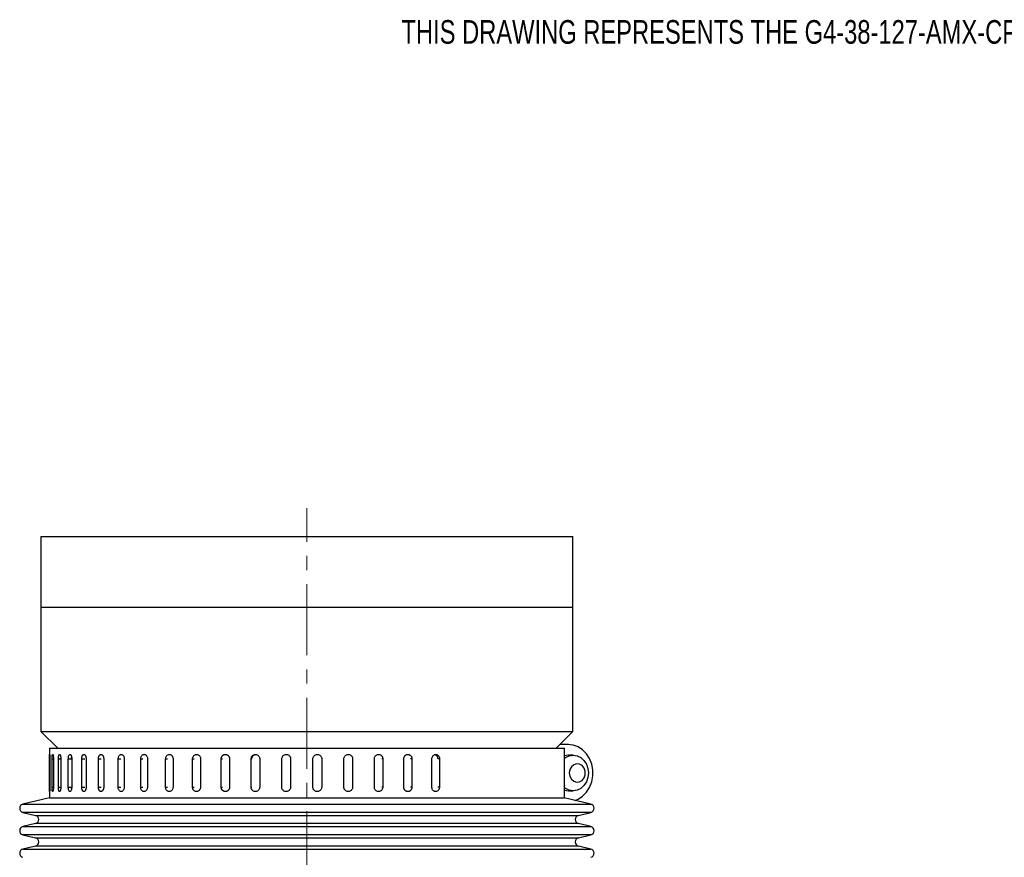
# Model space of a CAD drawing. Header units: inches. Extents: x 1.8 to 31.6, y 1.3 to 21.4.
# Tile 53 of 65: x 17.7 to 24.6, y 13.5 to 19.4. Entities that reach past the tile are written whole.
import ezdxf

# ---------------------------------------------------------------- set-up
doc = ezdxf.new("R2010")
doc.units = ezdxf.units.IN
doc.header["$MEASUREMENT"] = 0
doc.linetypes.add('CENTERX2', pattern=[0.8, 0.5, -0.1, 0.1, -0.1])
doc.styles.add('SLDTEXTSTYLE0', font='TXT', dxfattribs={"width": 0.75})

msp = doc.modelspace()

# ---------------------------------------------------------------- linework, layer by layer
at = {"color": 7, "linetype": 'CENTERX2', "lineweight": 18}
msp.add_line((19.7145, 6.9036), (19.7145, 15.9407), dxfattribs=at)
at = {"color": 7, "linetype": 'Continuous', "lineweight": 25}
for p, q in [((17.8395, 15.7412), (17.8395, 15.2412)), ((17.8395, 15.7412), (21.5895, 15.7412)), ((21.5895, 15.2412), (21.5895, 15.7412)), ((17.8395, 15.2412), (17.8395, 14.3662)), ((17.8395, 15.2412), (21.5895, 15.2412)), ((17.8395, 15.2412), (21.5895, 15.2412)), ((21.5895, 14.3662), (21.5895, 15.2412)), ((17.8395, 14.3662), (17.9575, 14.2483)), ((17.8395, 14.3662), (21.5895, 14.3662)), ((21.4715, 14.2483), (21.5895, 14.3662)), ((17.899, 14.2483), (17.899, 13.8983)), ((17.899, 14.2483), (21.53, 14.2483)), ((21.5583, 14.2733), (21.4965, 14.2733)), ((21.5543, 14.2732), (21.4965, 14.2732)), ((21.53, 13.8983), (21.53, 14.2483)), ((17.8995, 13.9733), (17.8995, 14.1733)), ((17.8995, 14.1733), (17.902, 14.1733)), ((17.902, 14.1733), (17.902, 13.9733)), ((17.9178, 13.9733), (17.9178, 14.1733)), ((17.9178, 14.1733), (17.9278, 14.1733)), ((17.9278, 14.1733), (17.9278, 13.9733)), ((17.9624, 13.9733), (17.9624, 14.1733)), ((17.9624, 14.1733), (17.9796, 14.1733)), ((17.9796, 14.1733), (17.9796, 13.9733)), ((18.0324, 13.9733), (18.0324, 14.1733)), ((18.0324, 14.1733), (18.0553, 14.1733)), ((18.0554, 14.1733), (18.056, 14.1823)), ((18.0568, 14.1733), (18.0568, 13.9733)), ((18.1271, 13.9733), (18.1271, 14.1733)), ((18.1271, 14.1733), (18.1486, 14.1733)), ((18.1581, 14.1733), (18.1581, 13.9733)), ((18.2448, 13.9733), (18.2448, 14.1733)), ((18.2448, 14.1733), (18.2647, 14.1733)), ((18.2821, 14.1733), (18.2821, 13.9733)), ((18.384, 13.9733), (18.384, 14.1733)), ((18.384, 14.1733), (18.4019, 14.1733)), ((18.427, 14.1733), (18.427, 13.9733)), ((18.5426, 13.9733), (18.5426, 14.1733)), ((18.5426, 14.1733), (18.5583, 14.1733)), ((18.5906, 14.1733), (18.5906, 13.9733)), ((18.7183, 13.9733), (18.7183, 14.1733)), ((18.7183, 14.1733), (18.7316, 14.1733)), ((18.7707, 14.1733), (18.7707, 13.9733)), ((18.9085, 13.9733), (18.9085, 14.1733)), ((18.9085, 14.1733), (18.9191, 14.1733)), ((18.9645, 14.1733), (18.9645, 13.9733)), ((19.1104, 13.9733), (19.1104, 14.1733)), ((19.1104, 14.1733), (19.1183, 14.1733)), ((19.1693, 14.1733), (19.1693, 13.9733)), ((19.3212, 13.9733), (19.3212, 14.1733)), ((19.3212, 14.1733), (19.3262, 14.1733)), ((19.382, 14.1733), (19.382, 13.9733)), ((19.5377, 13.9733), (19.5377, 14.1733)), ((19.5377, 14.1733), (19.5397, 14.1733)), ((19.5995, 14.1733), (19.5995, 13.9733)), ((19.7568, 13.9733), (19.7568, 14.1733)), ((19.8188, 14.1733), (19.8178, 14.1733)), ((19.8188, 14.1733), (19.8188, 13.9733)), ((19.9753, 13.9733), (19.9753, 14.1733)), ((20.0365, 14.1733), (20.0325, 14.1733)), ((20.0365, 14.1733), (20.0365, 13.9733)), ((20.1899, 13.9733), (20.1899, 14.1733)), ((20.2495, 14.1733), (20.2426, 14.1733)), ((20.2495, 14.1733), (20.2495, 13.9733)), ((20.3977, 13.9733), (20.3977, 14.1733)), ((20.4547, 14.1733), (20.445, 14.1733)), ((20.4547, 14.1733), (20.4547, 13.9733)), ((20.5954, 13.9733), (20.5954, 14.1733)), ((20.6491, 14.1733), (20.6367, 14.1733)), ((20.6491, 14.1733), (20.6491, 13.9733)), ((21.5908, 14.1983), (21.5583, 14.1983)), ((17.8995, 13.9733), (17.902, 13.9733)), ((17.9178, 13.9733), (17.9278, 13.9733)), ((17.9624, 13.9733), (17.9796, 13.9733)), ((18.0324, 13.9733), (18.0553, 13.9733)), ((18.1271, 13.9733), (18.1486, 13.9733)), ((18.2448, 13.9733), (18.2647, 13.9733)), ((18.384, 13.9733), (18.4019, 13.9733)), ((18.5426, 13.9733), (18.5583, 13.9733)), ((18.7183, 13.9733), (18.7316, 13.9733)), ((18.9085, 13.9733), (18.9191, 13.9733)), ((19.1104, 13.9733), (19.1183, 13.9733)), ((19.3212, 13.9733), (19.3262, 13.9733)), ((19.5377, 13.9733), (19.5397, 13.9733)), ((19.8188, 13.9733), (19.8178, 13.9733)), ((20.0365, 13.9733), (20.0325, 13.9733)), ((20.2495, 13.9733), (20.2426, 13.9733)), ((20.4547, 13.9733), (20.445, 13.9733)), ((20.6491, 13.9733), (20.6367, 13.9733)), ((17.9008, 13.8983), (17.7128, 13.8537)), ((17.899, 13.8983), (21.53, 13.8983)), ((21.7162, 13.8537), (21.5282, 13.8983)), ((21.5583, 13.9483), (21.5908, 13.9483)), ((17.7128, 13.8537), (21.7162, 13.8537)), ((17.7128, 13.7954), (17.8006, 13.7746)), ((21.3808, 13.7954), (17.7128, 13.7954)), ((17.8006, 13.7746), (21.6285, 13.7746)), ((21.7162, 13.7954), (21.3808, 13.7954)), ((21.6285, 13.7746), (21.7162, 13.7954)), ((17.8006, 13.7162), (17.7128, 13.6954)), ((17.7128, 13.6954), (21.7162, 13.6954)), ((21.3077, 13.7162), (17.8006, 13.7162)), ((21.6285, 13.7162), (21.3077, 13.7162)), ((21.7162, 13.6954), (21.6285, 13.7162)), ((17.7128, 13.637), (17.8006, 13.6162)), ((21.3808, 13.637), (17.7128, 13.637)), ((17.8006, 13.6162), (21.6285, 13.6162)), ((21.7162, 13.637), (21.3808, 13.637)), ((21.6285, 13.6162), (21.7162, 13.637)), ((17.8006, 13.5579), (17.7128, 13.5371)), ((17.7128, 13.5371), (21.7162, 13.5371)), ((21.3077, 13.5579), (17.8006, 13.5579)), ((21.6285, 13.5579), (21.3077, 13.5579)), ((21.7162, 13.5371), (21.6285, 13.5579))]:
    msp.add_line(p, q, dxfattribs=at)
at = {"color": 7, "linetype": 'Continuous', "lineweight": 25, "flags": 128}
for points in [[(21.6039, 13.8803), (21.6261, 13.8892), (21.6582, 13.9099), (21.6857, 13.9379), (21.7076, 13.9719), (21.7228, 14.0106), (21.7305, 14.052), (21.7305, 14.0945), (21.7228, 14.1359), (21.7076, 14.1746), (21.6857, 14.2087), (21.6582, 14.2366), (21.6261, 14.2573), (21.5909, 14.2697), (21.5543, 14.2732)], [(21.53, 14.1767), (21.5367, 14.1815), (21.5628, 14.194), (21.5908, 14.1983), (21.6188, 14.194), (21.6449, 14.1815), (21.6673, 14.1616), (21.6845, 14.1358), (21.6953, 14.1056), (21.699, 14.0733), (21.6953, 14.0409), (21.6845, 14.0108), (21.6673, 13.9849), (21.6449, 13.965), (21.6188, 13.9525), (21.5908, 13.9483), (21.5628, 13.9525), (21.5367, 13.965), (21.53, 13.9698)], [(21.5583, 14.1983), (21.5303, 14.194), (21.53, 14.1939)], [(21.5645, 14.0733), (21.5683, 14.0498), (21.5792, 14.0295), (21.5957, 14.0151), (21.6156, 14.0085), (21.6362, 14.0107), (21.6547, 14.0214), (21.6686, 14.039), (21.6761, 14.0613), (21.6761, 14.0852), (21.6686, 14.1075), (21.6547, 14.1251), (21.6362, 14.1358), (21.6156, 14.138), (21.5957, 14.1314), (21.5792, 14.117), (21.5683, 14.0967), (21.5645, 14.0733)], [(21.53, 13.9526), (21.5303, 13.9525), (21.5583, 13.9483)]]:
    msp.add_lwpolyline(points, dxfattribs=at)
at = {"color": 7, "linetype": 'Continuous', "lineweight": 25}
for centre, start, end in [((17.7197, 13.8246), 103.32122, 256.67878), ((21.7093, 13.8246), 283.32122, 76.67878), ((17.7936, 13.7454), 283.32122, 76.67878), ((21.6354, 13.7454), 103.32122, 256.67878), ((17.7197, 13.6662), 103.32122, 256.67878), ((21.7093, 13.6662), 283.32122, 76.67878), ((17.7936, 13.5871), 283.32122, 76.67878), ((21.6354, 13.5871), 103.32122, 256.67878), ((17.7197, 13.5079), 103.32122, 256.67878), ((21.7093, 13.5079), 283.32122, 76.67878)]:
    msp.add_arc(centre, 0.03, start, end, dxfattribs=at)
for points, knots in [([(17.8995, 14.1733), (17.8995, 14.1767), (17.8995, 14.1837), (17.8997, 14.193), (17.8999, 14.2), (17.9002, 14.2041), (17.9006, 14.2046), (17.9011, 14.2017), (17.9015, 14.1955), (17.9019, 14.1868), (17.902, 14.1789), (17.902, 14.1743), (17.902, 14.1733)], [0, 0, 0, 0, 0.107362, 0.214723, 0.322094, 0.429472, 0.536839, 0.644195, 0.751556, 0.858932, 0.966307, 1, 1, 1, 1]), ([(17.9178, 14.1733), (17.9179, 14.1767), (17.918, 14.1837), (17.9188, 14.193), (17.9199, 14.2), (17.9214, 14.2041), (17.9231, 14.2046), (17.9248, 14.2017), (17.9263, 14.1955), (17.9273, 14.1868), (17.9277, 14.1789), (17.9278, 14.1743), (17.9278, 14.1733)], [0, 0, 0, 0, 0.107362, 0.214723, 0.322094, 0.429472, 0.536839, 0.644195, 0.751556, 0.858932, 0.966307, 1, 1, 1, 1]), ([(17.9624, 14.1733), (17.9624, 14.175), (17.9624, 14.1785), (17.9628, 14.1835), (17.9633, 14.1883), (17.9641, 14.1927), (17.9651, 14.1965), (17.9662, 14.1996), (17.9675, 14.2021), (17.9688, 14.2036), (17.9703, 14.2044), (17.9717, 14.2042), (17.9732, 14.2032), (17.9746, 14.2013), (17.9759, 14.1986), (17.977, 14.1952), (17.978, 14.1912), (17.9788, 14.1866), (17.9793, 14.1817), (17.9796, 14.1772), (17.9796, 14.1743), (17.9796, 14.1733)], [0, 0, 0, 0, 0.0529199, 0.1073747, 0.1602945, 0.2147488, 0.2676735, 0.3221329, 0.3750605, 0.4295234, 0.4824458, 0.5369033, 0.5898204, 0.644272, 0.697192, 0.7516464, 0.804573, 0.8590345, 0.9119611, 0.966423, 1, 1, 1, 1]), ([(18.0324, 14.1733), (18.0326, 14.1767), (18.0328, 14.1837), (18.0348, 14.193), (18.0378, 14.2), (18.0416, 14.2041), (18.0458, 14.2046), (18.0498, 14.2017), (18.0533, 14.1955), (18.0557, 14.1868), (18.0567, 14.1789), (18.0567, 14.1743), (18.0568, 14.1733)], [0, 0, 0, 0, 0.107362, 0.214723, 0.322094, 0.429472, 0.536839, 0.644195, 0.751556, 0.858932, 0.966307, 1, 1, 1, 1]), ([(18.1271, 14.1733), (18.1271, 14.175), (18.1272, 14.1785), (18.1278, 14.1835), (18.1289, 14.1883), (18.1303, 14.1927), (18.1321, 14.1965), (18.1341, 14.1996), (18.1364, 14.2021), (18.1389, 14.2036), (18.1415, 14.2044), (18.1441, 14.2042), (18.1467, 14.2032), (18.1492, 14.2013), (18.1515, 14.1986), (18.1535, 14.1952), (18.1552, 14.1912), (18.1566, 14.1866), (18.1575, 14.1817), (18.1579, 14.1777), (18.158, 14.1749), (18.1581, 14.1738), (18.1581, 14.1733)], [0, 0, 0, 0, 0.052919, 0.107373, 0.160293, 0.214746, 0.26767, 0.322129, 0.375056, 0.429518, 0.48244, 0.536897, 0.589814, 0.644264, 0.697184, 0.751638, 0.804564, 0.859025, 0.91195, 0.966412, 0.983183, 1, 1, 1, 1]), ([(18.2448, 14.1733), (18.2448, 14.1741), (18.2448, 14.1758), (18.245, 14.1784), (18.2454, 14.181), (18.2458, 14.1835), (18.2466, 14.1867), (18.2476, 14.1898), (18.2488, 14.1926), (18.2501, 14.1952), (18.2517, 14.1976), (18.2534, 14.1996), (18.2547, 14.2008), (18.2561, 14.2019), (18.2576, 14.2028), (18.2591, 14.2035), (18.2612, 14.2042), (18.2633, 14.2043), (18.2654, 14.2041), (18.2674, 14.2035), (18.2695, 14.2026), (18.2714, 14.2012), (18.2733, 14.1995), (18.275, 14.1975), (18.2766, 14.1951), (18.2776, 14.1932), (18.2786, 14.1911), (18.2795, 14.1889), (18.2802, 14.1866), (18.2809, 14.1842), (18.2814, 14.1817), (18.2817, 14.1791), (18.282, 14.1763), (18.282, 14.1743), (18.2821, 14.1733)], [0, 0, 0, 0, 0.026375, 0.052933, 0.080068, 0.107403, 0.133778, 0.187424, 0.214759, 0.241136, 0.294786, 0.322124, 0.348503, 0.375064, 0.402204, 0.429543, 0.455919, 0.509568, 0.536904, 0.563278, 0.616921, 0.644254, 0.670629, 0.724275, 0.75161, 0.777988, 0.804549, 0.831688, 0.859027, 0.885405, 0.911966, 0.939105, 0.966444, 1, 1, 1, 1]), ([(18.384, 14.1733), (18.3842, 14.1767), (18.3847, 14.1837), (18.3883, 14.193), (18.3937, 14.2), (18.4005, 14.2041), (18.4078, 14.2046), (18.4149, 14.2017), (18.4209, 14.1955), (18.4252, 14.1868), (18.4268, 14.1789), (18.4269, 14.1743), (18.427, 14.1733)], [0, 0, 0, 0, 0.1073618, 0.2147232, 0.3220944, 0.429472, 0.536839, 0.6441948, 0.7515565, 0.8589318, 0.9663073, 1, 1, 1, 1]), ([(18.5426, 14.1733), (18.5429, 14.1767), (18.5434, 14.1837), (18.5475, 14.193), (18.5535, 14.2), (18.5611, 14.2041), (18.5693, 14.2046), (18.5772, 14.2017), (18.5839, 14.1955), (18.5887, 14.1868), (18.5905, 14.1789), (18.5906, 14.1743), (18.5906, 14.1733)], [0, 0, 0, 0, 0.107362, 0.214723, 0.322094, 0.429472, 0.536839, 0.644195, 0.751556, 0.858932, 0.966307, 1, 1, 1, 1]), ([(18.7183, 14.1733), (18.7186, 14.1767), (18.7191, 14.1837), (18.7236, 14.193), (18.7302, 14.2), (18.7385, 14.2041), (18.7474, 14.2046), (18.7561, 14.2017), (18.7634, 14.1955), (18.7686, 14.1868), (18.7705, 14.1789), (18.7707, 14.1743), (18.7707, 14.1733)], [0, 0, 0, 0, 0.107362, 0.214723, 0.322094, 0.429472, 0.536839, 0.644195, 0.751556, 0.858932, 0.966307, 1, 1, 1, 1]), ([(18.9085, 14.1733), (18.9088, 14.1767), (18.9094, 14.1837), (18.9142, 14.193), (18.9213, 14.2), (18.9301, 14.2041), (18.9397, 14.2046), (18.9489, 14.2017), (18.9567, 14.1955), (18.9622, 14.1868), (18.9643, 14.1789), (18.9645, 14.1743), (18.9645, 14.1733)], [0, 0, 0, 0, 0.107362, 0.214723, 0.322094, 0.429472, 0.536839, 0.644195, 0.751556, 0.858932, 0.966307, 1, 1, 1, 1]), ([(19.1104, 14.1733), (19.1105, 14.1741), (19.1105, 14.1758), (19.1108, 14.1784), (19.1113, 14.181), (19.1121, 14.1835), (19.1133, 14.1867), (19.1149, 14.1898), (19.1168, 14.1926), (19.119, 14.1952), (19.1214, 14.1976), (19.1242, 14.1996), (19.1263, 14.2008), (19.1285, 14.2019), (19.1309, 14.2028), (19.1333, 14.2035), (19.1365, 14.2042), (19.1398, 14.2043), (19.1431, 14.2041), (19.1464, 14.2035), (19.1496, 14.2026), (19.1527, 14.2012), (19.1556, 14.1995), (19.1583, 14.1975), (19.1607, 14.1951), (19.1624, 14.1932), (19.1639, 14.1911), (19.1653, 14.1889), (19.1664, 14.1866), (19.1674, 14.1842), (19.1682, 14.1817), (19.1688, 14.1791), (19.1692, 14.1763), (19.1692, 14.1743), (19.1693, 14.1733)], [0, 0, 0, 0, 0.026375, 0.052933, 0.080068, 0.107403, 0.133778, 0.187424, 0.214759, 0.241136, 0.294786, 0.322124, 0.348503, 0.375064, 0.402204, 0.429543, 0.455919, 0.509568, 0.536904, 0.563278, 0.616921, 0.644254, 0.670629, 0.724275, 0.75161, 0.777988, 0.804549, 0.831688, 0.859027, 0.885405, 0.911966, 0.939105, 0.966444, 1, 1, 1, 1]), ([(19.3212, 14.1733), (19.3216, 14.1767), (19.3222, 14.1837), (19.3274, 14.193), (19.3351, 14.2), (19.3447, 14.2041), (19.3551, 14.2046), (19.3651, 14.2017), (19.3736, 14.1955), (19.3795, 14.1868), (19.3818, 14.1789), (19.3819, 14.1743), (19.382, 14.1733)], [0, 0, 0, 0, 0.107362, 0.214723, 0.322094, 0.429472, 0.536839, 0.644195, 0.751556, 0.858932, 0.966307, 1, 1, 1, 1]), ([(19.3262, 14.1733), (19.3266, 14.1767), (19.3272, 14.1837), (19.3324, 14.193), (19.3401, 14.2), (19.3486, 14.2039), (19.3543, 14.2039), (19.3566, 14.2039)], [0, 0, 0, 0, 0.214723, 0.429445, 0.644188, 0.858943, 1, 1, 1, 1]), ([(19.5377, 14.1733), (19.5381, 14.1767), (19.5387, 14.1837), (19.5441, 14.193), (19.5519, 14.2), (19.5617, 14.2041), (19.5722, 14.2046), (19.5824, 14.2017), (19.591, 14.1955), (19.5971, 14.1868), (19.5993, 14.1789), (19.5995, 14.1743), (19.5995, 14.1733)], [0, 0, 0, 0, 0.107362, 0.214723, 0.322094, 0.429472, 0.536839, 0.644195, 0.751556, 0.858932, 0.966307, 1, 1, 1, 1]), ([(19.7568, 14.1733), (19.7571, 14.1767), (19.7578, 14.1837), (19.7632, 14.193), (19.771, 14.2), (19.7809, 14.2041), (19.7914, 14.2046), (19.8016, 14.2017), (19.8102, 14.1955), (19.8163, 14.1868), (19.8186, 14.1789), (19.8187, 14.1743), (19.8188, 14.1733)], [0, 0, 0, 0, 0.107362, 0.214723, 0.322094, 0.429472, 0.536839, 0.644195, 0.751556, 0.858932, 0.966307, 1, 1, 1, 1]), ([(19.9753, 14.1733), (19.9756, 14.1767), (19.9763, 14.1837), (19.9816, 14.193), (19.9894, 14.2), (19.9991, 14.2041), (20.0095, 14.2046), (20.0196, 14.2017), (20.0281, 14.1955), (20.034, 14.1868), (20.0363, 14.1789), (20.0364, 14.1743), (20.0365, 14.1733)], [0, 0, 0, 0, 0.107362, 0.214723, 0.322094, 0.429472, 0.536839, 0.644195, 0.751556, 0.858932, 0.966307, 1, 1, 1, 1]), ([(20.1899, 14.1733), (20.1903, 14.1767), (20.1909, 14.1837), (20.1961, 14.193), (20.2037, 14.2), (20.2131, 14.2041), (20.2233, 14.2046), (20.2331, 14.2017), (20.2413, 14.1955), (20.2471, 14.1868), (20.2493, 14.1789), (20.2495, 14.1743), (20.2495, 14.1733)], [0, 0, 0, 0, 0.107362, 0.214723, 0.322094, 0.429472, 0.536839, 0.644195, 0.751556, 0.858932, 0.966307, 1, 1, 1, 1]), ([(20.3977, 14.1733), (20.3977, 14.175), (20.3979, 14.1785), (20.3992, 14.1835), (20.4011, 14.1883), (20.4038, 14.1927), (20.4072, 14.1965), (20.411, 14.1996), (20.4154, 14.2021), (20.4199, 14.2036), (20.4248, 14.2044), (20.4296, 14.2042), (20.4343, 14.2032), (20.4388, 14.2013), (20.4429, 14.1986), (20.4466, 14.1952), (20.4497, 14.1912), (20.4521, 14.1866), (20.4538, 14.1817), (20.4545, 14.1777), (20.4547, 14.1749), (20.4547, 14.1738), (20.4547, 14.1733)], [0, 0, 0, 0, 0.0529193, 0.1073734, 0.1602927, 0.2147463, 0.2676704, 0.3221291, 0.3750562, 0.4295184, 0.4824402, 0.536897, 0.5898135, 0.6442644, 0.6971839, 0.7516376, 0.8045636, 0.8590245, 0.9119505, 0.9664117, 0.9831825, 1, 1, 1, 1]), ([(20.5954, 14.1733), (20.5957, 14.1767), (20.5963, 14.1837), (20.601, 14.193), (20.6079, 14.2), (20.6164, 14.2041), (20.6256, 14.2046), (20.6344, 14.2017), (20.6418, 14.1955), (20.647, 14.1868), (20.649, 14.1789), (20.6491, 14.1743), (20.6491, 14.1733)], [0, 0, 0, 0, 0.1073618, 0.2147232, 0.3220944, 0.429472, 0.536839, 0.6441948, 0.7515565, 0.8589318, 0.9663073, 1, 1, 1, 1]), ([(20.6157, 14.2031), (20.6177, 14.2026), (20.6227, 14.2013), (20.6293, 14.1954), (20.6345, 14.1868), (20.6365, 14.1789), (20.6366, 14.1743), (20.6366, 14.1733)], [0, 0, 0, 0, 0.171387, 0.421413, 0.671473, 0.921532, 1, 1, 1, 1]), ([(17.902, 13.9733), (17.902, 13.9698), (17.9019, 13.9628), (17.9016, 13.9535), (17.9012, 13.9465), (17.9008, 13.9424), (17.9003, 13.9419), (17.9, 13.9449), (17.8997, 13.951), (17.8996, 13.9597), (17.8995, 13.9676), (17.8995, 13.9722), (17.8995, 13.9733)], [0, 0, 0, 0, 0.107362, 0.214723, 0.322094, 0.429472, 0.536839, 0.644195, 0.751556, 0.858932, 0.966307, 1, 1, 1, 1]), ([(17.9278, 13.9733), (17.9277, 13.9698), (17.9276, 13.9628), (17.9267, 13.9535), (17.9253, 13.9465), (17.9237, 13.9424), (17.922, 13.9419), (17.9204, 13.9449), (17.9191, 13.951), (17.9182, 13.9597), (17.9179, 13.9676), (17.9178, 13.9722), (17.9178, 13.9733)], [0, 0, 0, 0, 0.107362, 0.214723, 0.322094, 0.429472, 0.536839, 0.644195, 0.751556, 0.858932, 0.966307, 1, 1, 1, 1]), ([(17.9796, 13.9733), (17.9796, 13.9724), (17.9796, 13.9707), (17.9795, 13.9681), (17.9793, 13.9655), (17.9791, 13.963), (17.9787, 13.9598), (17.9782, 13.9567), (17.9776, 13.9539), (17.977, 13.9513), (17.9762, 13.9489), (17.9754, 13.947), (17.9747, 13.9457), (17.9741, 13.9446), (17.9734, 13.9437), (17.9727, 13.943), (17.9717, 13.9424), (17.9707, 13.9422), (17.9697, 13.9424), (17.9688, 13.943), (17.9679, 13.9439), (17.967, 13.9453), (17.9662, 13.947), (17.9654, 13.949), (17.9647, 13.9514), (17.9643, 13.9533), (17.9638, 13.9554), (17.9635, 13.9576), (17.9631, 13.9599), (17.9629, 13.9623), (17.9627, 13.9648), (17.9625, 13.9674), (17.9624, 13.9702), (17.9624, 13.9722), (17.9624, 13.9733)], [0, 0, 0, 0, 0.026375, 0.052933, 0.080068, 0.107403, 0.133778, 0.187424, 0.214759, 0.241136, 0.294786, 0.322124, 0.348503, 0.375064, 0.402204, 0.429543, 0.455919, 0.509568, 0.536904, 0.563278, 0.616921, 0.644254, 0.670629, 0.724275, 0.75161, 0.777988, 0.804549, 0.831688, 0.859027, 0.885405, 0.911966, 0.939105, 0.966444, 1, 1, 1, 1]), ([(18.0568, 13.9733), (18.0566, 13.9698), (18.0563, 13.9628), (18.0542, 13.9535), (18.051, 13.9465), (18.0471, 13.9424), (18.0429, 13.9419), (18.039, 13.9449), (18.0357, 13.951), (18.0334, 13.9597), (18.0325, 13.9676), (18.0325, 13.9722), (18.0324, 13.9733)], [0, 0, 0, 0, 0.107362, 0.214723, 0.322094, 0.429472, 0.536839, 0.644195, 0.751556, 0.858932, 0.966307, 1, 1, 1, 1]), ([(18.0561, 13.9642), (18.0559, 13.9661), (18.0555, 13.9691), (18.0555, 13.9722), (18.0554, 13.9733)], [0, 0, 0, 0, 0.6479478, 1, 1, 1, 1]), ([(18.1581, 13.9733), (18.158, 13.9715), (18.1579, 13.968), (18.1572, 13.963), (18.1561, 13.9582), (18.1546, 13.9538), (18.1528, 13.95), (18.1507, 13.9469), (18.1483, 13.9445), (18.1458, 13.9429), (18.1432, 13.9422), (18.1406, 13.9423), (18.138, 13.9434), (18.1356, 13.9452), (18.1333, 13.9479), (18.1314, 13.9513), (18.1297, 13.9554), (18.1285, 13.9599), (18.1276, 13.9648), (18.1272, 13.9688), (18.1271, 13.9716), (18.1271, 13.9727), (18.1271, 13.9733)], [0, 0, 0, 0, 0.052919, 0.107373, 0.160293, 0.214746, 0.26767, 0.322129, 0.375056, 0.429518, 0.48244, 0.536897, 0.589814, 0.644264, 0.697184, 0.751638, 0.804564, 0.859025, 0.91195, 0.966412, 0.983183, 1, 1, 1, 1]), ([(18.2821, 13.9733), (18.2821, 13.9724), (18.282, 13.9707), (18.2818, 13.9681), (18.2815, 13.9655), (18.2809, 13.9622), (18.28, 13.959), (18.2789, 13.956), (18.2776, 13.9532), (18.2761, 13.9506), (18.2745, 13.9484), (18.2732, 13.947), (18.2718, 13.9457), (18.2704, 13.9446), (18.2689, 13.9437), (18.2668, 13.9428), (18.2648, 13.9423), (18.2627, 13.9422), (18.2606, 13.9425), (18.2585, 13.9432), (18.2565, 13.9443), (18.2546, 13.9457), (18.2529, 13.9475), (18.2512, 13.9496), (18.2501, 13.9514), (18.2491, 13.9533), (18.2481, 13.9554), (18.2473, 13.9576), (18.2463, 13.9607), (18.2456, 13.964), (18.2451, 13.9674), (18.2449, 13.9696), (18.2448, 13.9716), (18.2448, 13.9727), (18.2448, 13.9733)], [0, 0, 0, 0, 0.026376, 0.052934, 0.08007, 0.107406, 0.160487, 0.18743, 0.214766, 0.267852, 0.294797, 0.322135, 0.348515, 0.375077, 0.402218, 0.429558, 0.482641, 0.509586, 0.536923, 0.590001, 0.616943, 0.644277, 0.697358, 0.724301, 0.751637, 0.778016, 0.804578, 0.831718, 0.859057, 0.911952, 0.939092, 0.966431, 0.983192, 1, 1, 1, 1]), ([(18.427, 13.9733), (18.4267, 13.9698), (18.4262, 13.9628), (18.4225, 13.9535), (18.417, 13.9465), (18.4101, 13.9424), (18.4028, 13.9419), (18.3957, 13.9449), (18.3898, 13.951), (18.3857, 13.9597), (18.3841, 13.9676), (18.384, 13.9722), (18.384, 13.9733)], [0, 0, 0, 0, 0.1073618, 0.2147232, 0.3220944, 0.429472, 0.536839, 0.6441948, 0.7515565, 0.8589318, 0.9663073, 1, 1, 1, 1]), ([(18.5906, 13.9733), (18.5904, 13.9698), (18.5898, 13.9628), (18.5856, 13.9535), (18.5795, 13.9465), (18.5718, 13.9424), (18.5636, 13.9419), (18.5558, 13.9449), (18.5491, 13.951), (18.5445, 13.9597), (18.5427, 13.9676), (18.5426, 13.9722), (18.5426, 13.9733)], [0, 0, 0, 0, 0.107362, 0.214723, 0.322094, 0.429472, 0.536839, 0.644195, 0.751556, 0.858932, 0.966307, 1, 1, 1, 1]), ([(18.7707, 13.9733), (18.7704, 13.9698), (18.7698, 13.9628), (18.7652, 13.9535), (18.7585, 13.9465), (18.7502, 13.9424), (18.7412, 13.9419), (18.7327, 13.9449), (18.7254, 13.951), (18.7203, 13.9597), (18.7184, 13.9676), (18.7183, 13.9722), (18.7183, 13.9733)], [0, 0, 0, 0, 0.107362, 0.214723, 0.322094, 0.429472, 0.536839, 0.644195, 0.751556, 0.858932, 0.966307, 1, 1, 1, 1]), ([(18.9645, 13.9733), (18.9642, 13.9698), (18.9636, 13.9628), (18.9587, 13.9535), (18.9516, 13.9465), (18.9426, 13.9424), (18.9331, 13.9419), (18.9239, 13.9449), (18.9161, 13.951), (18.9107, 13.9597), (18.9087, 13.9676), (18.9085, 13.9722), (18.9085, 13.9733)], [0, 0, 0, 0, 0.107362, 0.214723, 0.322094, 0.429472, 0.536839, 0.644195, 0.751556, 0.858932, 0.966307, 1, 1, 1, 1]), ([(19.1693, 13.9733), (19.1692, 13.9724), (19.1692, 13.9707), (19.1689, 13.9681), (19.1684, 13.9655), (19.1676, 13.963), (19.1664, 13.9598), (19.1648, 13.9567), (19.1628, 13.9539), (19.1606, 13.9513), (19.1582, 13.9489), (19.1554, 13.947), (19.1533, 13.9457), (19.151, 13.9446), (19.1487, 13.9437), (19.1463, 13.943), (19.143, 13.9424), (19.1397, 13.9422), (19.1364, 13.9424), (19.1331, 13.943), (19.1299, 13.9439), (19.1269, 13.9453), (19.124, 13.947), (19.1213, 13.949), (19.1189, 13.9514), (19.1172, 13.9533), (19.1158, 13.9554), (19.1144, 13.9576), (19.1132, 13.9599), (19.1123, 13.9623), (19.1115, 13.9648), (19.1109, 13.9674), (19.1105, 13.9702), (19.1105, 13.9722), (19.1104, 13.9733)], [0, 0, 0, 0, 0.026375, 0.052933, 0.080068, 0.107403, 0.133778, 0.187424, 0.214759, 0.241136, 0.294786, 0.322124, 0.348503, 0.375064, 0.402204, 0.429543, 0.455919, 0.509568, 0.536904, 0.563278, 0.616921, 0.644254, 0.670629, 0.724275, 0.75161, 0.777988, 0.804549, 0.831688, 0.859027, 0.885405, 0.911966, 0.939105, 0.966444, 1, 1, 1, 1]), ([(19.382, 13.9733), (19.3816, 13.9698), (19.381, 13.9628), (19.3757, 13.9535), (19.368, 13.9465), (19.3583, 13.9424), (19.348, 13.9419), (19.338, 13.9449), (19.3296, 13.951), (19.3236, 13.9597), (19.3214, 13.9676), (19.3213, 13.9722), (19.3212, 13.9733)], [0, 0, 0, 0, 0.107362, 0.214723, 0.322094, 0.429472, 0.536839, 0.644195, 0.751556, 0.858932, 0.966307, 1, 1, 1, 1]), ([(19.5995, 13.9733), (19.5992, 13.9698), (19.5985, 13.9628), (19.5932, 13.9535), (19.5853, 13.9465), (19.5755, 13.9424), (19.565, 13.9419), (19.5548, 13.9449), (19.5462, 13.951), (19.5402, 13.9597), (19.5379, 13.9676), (19.5378, 13.9722), (19.5377, 13.9733)], [0, 0, 0, 0, 0.107362, 0.214723, 0.322094, 0.429472, 0.536839, 0.644195, 0.751556, 0.858932, 0.966307, 1, 1, 1, 1]), ([(19.8188, 13.9733), (19.8184, 13.9698), (19.8177, 13.9628), (19.8124, 13.9535), (19.8045, 13.9465), (19.7947, 13.9424), (19.7841, 13.9419), (19.774, 13.9449), (19.7653, 13.951), (19.7593, 13.9597), (19.757, 13.9676), (19.7568, 13.9722), (19.7568, 13.9733)], [0, 0, 0, 0, 0.107362, 0.214723, 0.322094, 0.429472, 0.536839, 0.644195, 0.751556, 0.858932, 0.966307, 1, 1, 1, 1]), ([(20.0365, 13.9733), (20.0361, 13.9698), (20.0355, 13.9628), (20.0302, 13.9535), (20.0224, 13.9465), (20.0128, 13.9424), (20.0023, 13.9419), (19.9923, 13.9449), (19.9837, 13.951), (19.9777, 13.9597), (19.9755, 13.9676), (19.9753, 13.9722), (19.9753, 13.9733)], [0, 0, 0, 0, 0.107362, 0.214723, 0.322094, 0.429472, 0.536839, 0.644195, 0.751556, 0.858932, 0.966307, 1, 1, 1, 1]), ([(20.2495, 13.9733), (20.2492, 13.9698), (20.2485, 13.9628), (20.2434, 13.9535), (20.2359, 13.9465), (20.2264, 13.9424), (20.2163, 13.9419), (20.2065, 13.9449), (20.1982, 13.951), (20.1923, 13.9597), (20.1901, 13.9676), (20.19, 13.9722), (20.1899, 13.9733)], [0, 0, 0, 0, 0.107362, 0.214723, 0.322094, 0.429472, 0.536839, 0.644195, 0.751556, 0.858932, 0.966307, 1, 1, 1, 1]), ([(20.4547, 13.9733), (20.4546, 13.9715), (20.4545, 13.968), (20.4532, 13.963), (20.4513, 13.9582), (20.4486, 13.9538), (20.4453, 13.95), (20.4415, 13.9469), (20.4372, 13.9445), (20.4326, 13.9429), (20.4278, 13.9422), (20.423, 13.9423), (20.4183, 13.9434), (20.4138, 13.9452), (20.4096, 13.9479), (20.4059, 13.9513), (20.4028, 13.9554), (20.4003, 13.9599), (20.3986, 13.9648), (20.3979, 13.9688), (20.3977, 13.9716), (20.3977, 13.9727), (20.3977, 13.9733)], [0, 0, 0, 0, 0.052919, 0.107373, 0.160293, 0.214746, 0.26767, 0.322129, 0.375056, 0.429518, 0.48244, 0.536897, 0.589814, 0.644264, 0.697184, 0.751638, 0.804564, 0.859025, 0.91195, 0.966412, 0.983183, 1, 1, 1, 1]), ([(20.6491, 13.9733), (20.6488, 13.9698), (20.6482, 13.9628), (20.6437, 13.9535), (20.6369, 13.9465), (20.6284, 13.9424), (20.6193, 13.9419), (20.6104, 13.9449), (20.6029, 13.951), (20.5976, 13.9597), (20.5956, 13.9676), (20.5955, 13.9722), (20.5954, 13.9733)], [0, 0, 0, 0, 0.107362, 0.214723, 0.322094, 0.429472, 0.536839, 0.644195, 0.751556, 0.858932, 0.966307, 1, 1, 1, 1])]:
    msp.add_open_spline(points, degree=3, knots=knots, dxfattribs=at)

# ---------------------------------------------------------------- texts
at = {"color": 7, "linetype": 'Continuous', "lineweight": 0, "insert": (20.3813, 19.3815), "char_height": 0.166667, "attachment_point": 1, "style": 'SLDTEXTSTYLE0'}
msp.add_mtext('THIS DRAWING REPRESENTS THE G4-38-127-AMX-CP PROCESS HEAD', dxfattribs=at)

doc.saveas('drawing.dxf')
